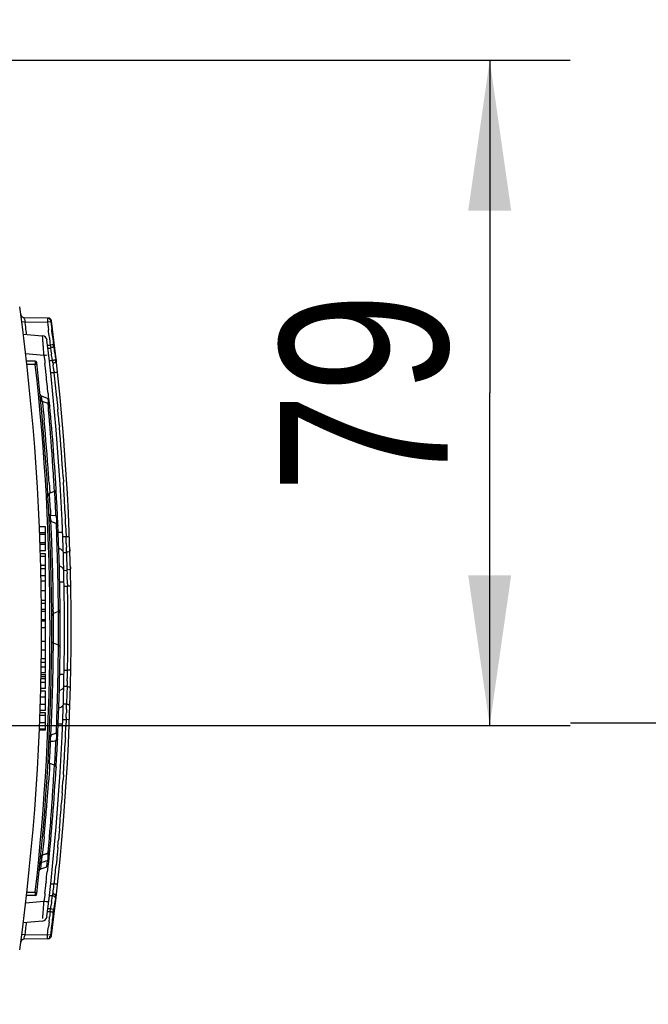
# Model space of a CAD drawing. Header units: inches. Extents: x 0 to 117, y 0 to 83.
# Tile 53 of 57: x 58.71 to 61.63, y 71.14 to 75.72. Entities that reach past the tile are written whole.
import ezdxf

# ---------------------------------------------------------------- set-up
doc = ezdxf.new("R2010")
doc.units = ezdxf.units.IN
doc.header["$LTSCALE"] = 6.431102
doc.header["$MEASUREMENT"] = 0
doc.layers.get('0').update_dxf_attribs({"linetype": 'CONTINUOUS'})
doc.styles.get("Standard").update_dxf_attribs({"font": 'txt', "width": 0.8})
doc.dimstyles.new('DIMSTYLE_1', dxfattribs={"dimtxt": 0.78125, "dimasz": 0.7, "dimexe": 0.18, "dimexo": 0.0625, "dimgap": 0.09, "dimtad": 1, "dimdec": 0, "dimzin": 4, "dimdsep": 46, "dimtxsty": 'STANDARD', "dimblk": '_FILLED', "dimblk1": '_FILLED', "dimblk2": '_FILLED', "dimcen": 0.09, "dimadec": 0, "dimazin": 0, "dimtfac": 1, "dimtdec": 0, "dimtofl": 0, "dimtmove": 0, "dimatfit": 3, "dimldrblk": '_FILLED', "dimfxl": 1, "dimtolj": 1, "dimtzin": 4, "dimarcsym": 0})
doc.dimstyles.new('DIMSTYLE_2', dxfattribs={"dimtxt": 0.78125, "dimasz": 0.7, "dimexe": 0.18, "dimexo": 0.0625, "dimgap": 0.09, "dimtad": 1, "dimdec": 3, "dimzin": 4, "dimdsep": 46, "dimtxsty": 'STANDARD', "dimblk": '_FILLED', "dimblk1": '_FILLED', "dimblk2": '_FILLED', "dimcen": 0.09, "dimadec": 0, "dimazin": 0, "dimtfac": 1, "dimtdec": 3, "dimtofl": 0, "dimtmove": 0, "dimatfit": 3, "dimldrblk": '_FILLED', "dimfxl": 1, "dimtolj": 1, "dimtzin": 4, "dimarcsym": 0})

# ---------------------------------------------------------------- blocks, each defined once
blk = doc.blocks.new('_FILLED')
at = {"color": 0, "linetype": 'BYBLOCK'}
blk.add_solid([(0, 0), (-1, 0.1429), (-1, -0.1429)], dxfattribs=at)
blk = doc.blocks.new('*D2')
at = {"color": 7, "linetype": 'CONTINUOUS'}
for p, q in [((55.4323, 74.1068), (55.4323, 77.2398)), ((56.7316, 71.5163), (56.7316, 77.2398)), ((55.4323, 76.8648), (54.1823, 76.8648)), ((54.1823, 76.8648), (56.0819, 76.8648)), ((59.2487, 76.8648), (56.0819, 76.8648)), ((56.7316, 76.8648), (59.2487, 76.8648))]:
    blk.add_line(p, q, dxfattribs=at)
at = {"color": 7, "linetype": 'CONTINUOUS', "xscale": 0.7, "yscale": 0.7, "zscale": 0.7}
blk.add_blockref('_FILLED', (55.4323, 76.8648), dxfattribs=at)
at = {"color": 7, "linetype": 'CONTINUOUS', "xscale": 0.7, "yscale": 0.7, "zscale": 0.7, "rotation": 180}
blk.add_blockref('_FILLED', (56.7316, 76.8648), dxfattribs=at)
at = {"color": 7, "linetype": 'CONTINUOUS', "insert": (57.9987, 77.8414), "char_height": 0.78125, "width": 1.25, "attachment_point": 1, "line_spacing_factor": 0.9}
blk.add_mtext('33', dxfattribs=at)
blk = doc.blocks.new('*D3')
at = {"color": 7, "linetype": 'CONTINUOUS'}
for p, q in [((53.3335, 75.5305), (55.3011, 75.5305)), ((55.5664, 75.5305), (56.6199, 75.5305)), ((56.8321, 75.5305), (61.2712, 75.5305)), ((60.8962, 75.5305), (60.8962, 73.9818)), ((60.8962, 72.4331), (60.8962, 73.9818)), ((57.1018, 72.4331), (61.2712, 72.4331))]:
    blk.add_line(p, q, dxfattribs=at)
at = {"color": 7, "linetype": 'CONTINUOUS', "xscale": 0.7, "yscale": 0.7, "zscale": 0.7}
for p, rotation in [((60.8962, 75.5305), 90), ((60.8962, 72.4331), 270)]:
    blk.add_blockref('_FILLED', p, dxfattribs=dict(at, rotation=rotation))
at = {"color": 7, "linetype": 'CONTINUOUS', "insert": (59.9196, 73.9818), "char_height": 0.78125, "width": 1.25, "attachment_point": 2, "rotation": 90, "line_spacing_factor": 0.9}
blk.add_mtext('79', dxfattribs=at)
blk = doc.blocks.new('*D5')
at = {"color": 7, "linetype": 'CONTINUOUS'}
for p, q in [((64.7011, 72.446), (64.7011, 74.4851)), ((64.7011, 74.4851), (64.7011, 71.5521)), ((61.2727, 72.446), (65.0761, 72.446)), ((64.7011, 69.4081), (64.7011, 71.5521)), ((57.6076, 70.6581), (65.0761, 70.6581)), ((64.7011, 70.6581), (64.7011, 69.4081))]:
    blk.add_line(p, q, dxfattribs=at)
at = {"color": 7, "linetype": 'CONTINUOUS', "xscale": 0.7, "yscale": 0.7, "zscale": 0.7}
for p, rotation in [((64.7011, 72.446), 270), ((64.7011, 70.6581), 90)]:
    blk.add_blockref('_FILLED', p, dxfattribs=dict(at, rotation=rotation))
at = {"color": 7, "linetype": 'CONTINUOUS', "insert": (63.7246, 73.2351), "char_height": 0.78125, "width": 1.25, "attachment_point": 1, "rotation": 90, "line_spacing_factor": 0.9}
blk.add_mtext('45', dxfattribs=at)
blk = doc.blocks.new('*D6')
at = {"color": 7, "linetype": 'CONTINUOUS'}
for p, q in [((66.3889, 70.6581), (66.3889, 71.9081)), ((66.3889, 71.9081), (66.3889, 70.0186)), ((57.6076, 70.6581), (66.7639, 70.6581)), ((66.3889, 66.4918), (66.3889, 70.0186)), ((56.3478, 69.379), (60.8292, 69.379)), ((61.1184, 69.379), (66.7639, 69.379)), ((66.3889, 69.379), (66.3889, 66.4918))]:
    blk.add_line(p, q, dxfattribs=at)
at = {"color": 7, "linetype": 'CONTINUOUS', "xscale": 0.7, "yscale": 0.7, "zscale": 0.7}
for p, rotation in [((66.3889, 70.6581), 270), ((66.3889, 69.379), 90)]:
    blk.add_blockref('_FILLED', p, dxfattribs=dict(at, rotation=rotation))
at = {"color": 7, "linetype": 'CONTINUOUS', "insert": (65.4123, 67.7418), "char_height": 0.78125, "width": 1.25, "attachment_point": 3, "rotation": 90, "line_spacing_factor": 0.9}
blk.add_mtext('32', dxfattribs=at)

msp = doc.modelspace()

# ---------------------------------------------------------------- linework, layer by layer
at = {"color": 7, "linetype": 'CONTINUOUS'}
for p, q in [((58.7332, 74.3126), (58.7199, 74.3108)), ((58.7285, 74.3324), (58.8372, 74.3305)), ((58.7332, 74.3126), (58.8375, 74.3108)), ((58.734, 74.3061), (58.7332, 74.3126)), ((58.7349, 74.2997), (58.734, 74.3061)), ((58.7365, 74.2868), (58.7349, 74.2997)), ((58.8375, 74.3108), (58.839, 74.2989)), ((58.839, 74.2989), (58.8405, 74.287)), ((58.8527, 74.3128), (58.8402, 74.3111)), ((58.8528, 74.3128), (58.8544, 74.3006)), ((58.856, 74.3167), (58.8529, 74.3167)), ((58.8544, 74.3006), (58.8559, 74.2885)), ((58.7248, 74.2559), (58.8141, 74.2481)), ((58.8155, 74.2357), (58.8143, 74.2473)), ((58.8405, 74.287), (58.842, 74.2752)), ((58.8559, 74.2885), (58.8575, 74.2764)), ((58.8383, 74.2039), (58.8508, 74.2039)), ((58.8465, 74.2396), (58.8493, 74.2158)), ((58.8493, 74.2158), (58.8508, 74.2039)), ((58.8508, 74.2039), (58.851, 74.1957)), ((58.8619, 74.2403), (58.8649, 74.2163)), ((58.8649, 74.2163), (58.8663, 74.2043)), ((58.8675, 74.1976), (58.8663, 74.2043)), ((58.7347, 74.1646), (58.8212, 74.157)), ((58.8212, 74.157), (58.8246, 74.1278)), ((58.8399, 74.1901), (58.8512, 74.1902)), ((58.851, 74.1957), (58.8511, 74.1924)), ((58.8512, 74.1902), (58.8534, 74.1769)), ((58.8534, 74.1769), (58.8557, 74.1636)), ((58.8686, 74.1908), (58.8675, 74.1976)), ((58.8743, 74.1568), (58.8732, 74.1636)), ((58.8754, 74.1499), (58.8743, 74.1568)), ((58.78, 74.1299), (58.7389, 74.1299)), ((58.7809, 74.1142), (58.7409, 74.1142)), ((58.78, 74.1299), (58.7807, 74.1174)), ((58.7809, 74.1142), (58.7888, 74.1151)), ((58.8246, 74.1278), (58.8255, 74.1192)), ((58.8612, 74.1304), (58.8468, 74.1303)), ((58.8601, 74.137), (58.8612, 74.1304)), ((58.8629, 74.1216), (58.8641, 74.1123)), ((58.8766, 74.1431), (58.8754, 74.1499)), ((58.8766, 74.1431), (58.8782, 74.1326)), ((58.8306, 74.0728), (58.8314, 74.0655)), ((58.869, 74.0753), (58.8529, 74.0753)), ((58.8683, 74.0809), (58.869, 74.0754)), ((58.8403, 73.9797), (58.8408, 73.974)), ((58.8408, 73.974), (58.8413, 73.9688)), ((58.8382, 73.9562), (58.8112, 73.966)), ((58.8405, 73.9325), (58.8135, 73.9424)), ((58.8413, 73.9688), (58.8429, 73.9531)), ((58.8807, 73.9602), (58.8817, 73.9496)), ((58.8817, 73.9496), (58.883, 73.9366)), ((58.883, 73.9366), (58.8842, 73.9236)), ((58.8185, 73.892), (58.8202, 73.8748)), ((58.8842, 73.9236), (58.8858, 73.906)), ((58.8202, 73.8748), (58.822, 73.8555)), ((58.8922, 73.8345), (58.893, 73.8241)), ((58.8449, 73.5647), (58.8479, 73.5163)), ((58.9103, 73.5906), (58.9106, 73.5865)), ((58.9106, 73.5865), (58.9116, 73.5707)), ((58.9116, 73.5707), (58.9118, 73.5665)), ((58.8479, 73.5163), (58.848, 73.5148)), ((58.8701, 73.5229), (58.848, 73.5148)), ((58.8701, 73.5229), (58.8689, 73.5448)), ((58.8719, 73.5131), (58.8713, 73.5239)), ((58.8507, 73.4448), (58.8514, 73.432)), ((58.8514, 73.432), (58.8515, 73.4298)), ((58.8515, 73.4298), (58.852, 73.4197)), ((58.9192, 73.4326), (58.9206, 73.4033)), ((58.852, 73.4197), (58.8524, 73.4107)), ((58.852, 73.4076), (58.8524, 73.4107)), ((58.852, 73.4038), (58.852, 73.4076)), ((58.8523, 73.3949), (58.852, 73.4038)), ((58.8771, 73.4099), (58.8523, 73.4108)), ((58.8788, 73.374), (58.8536, 73.3832)), ((58.8537, 73.3816), (58.8536, 73.3832)), ((58.8547, 73.3602), (58.8537, 73.3816)), ((58.9206, 73.4033), (58.9209, 73.3965)), ((58.828, 73.3582), (58.7998, 73.3582)), ((58.828, 73.3304), (58.8006, 73.3304)), ((58.828, 73.2461), (58.828, 73.3582)), ((58.8553, 73.3479), (58.8547, 73.3602)), ((58.8559, 73.3331), (58.8553, 73.3479)), ((58.8566, 73.3162), (58.8559, 73.3331)), ((58.8791, 73.3684), (58.8788, 73.374)), ((58.8807, 73.3259), (58.8791, 73.3684)), ((58.9076, 73.3322), (58.8896, 73.3315)), ((58.9223, 73.3649), (58.9232, 73.3429)), ((58.9232, 73.3429), (58.9237, 73.3328)), ((58.9237, 73.3328), (58.9242, 73.3192)), ((58.828, 73.3219), (58.8009, 73.3219)), ((58.8574, 73.2972), (58.8566, 73.3162)), ((58.8813, 73.3096), (58.8807, 73.3259)), ((58.8819, 73.2913), (58.8813, 73.3096)), ((58.9245, 73.3115), (58.9086, 73.3119)), ((58.9242, 73.3192), (58.9245, 73.3115)), ((58.9399, 73.3121), (58.9245, 73.3115)), ((58.828, 73.2833), (58.8021, 73.2833)), ((58.828, 73.2757), (58.8023, 73.2757)), ((58.828, 73.2461), (58.8032, 73.2461)), ((58.8839, 73.228), (58.8833, 73.2503)), ((58.926, 73.2374), (58.9112, 73.2378)), ((58.9252, 73.2802), (58.9256, 73.262)), ((58.926, 73.2417), (58.926, 73.2374)), ((58.828, 73.2332), (58.8036, 73.2332)), ((58.828, 73.2203), (58.804, 73.2203)), ((58.828, 73.1304), (58.828, 73.233)), ((58.926, 73.2374), (58.9263, 73.2283)), ((58.9263, 73.2283), (58.9268, 73.2101)), ((58.9268, 73.2101), (58.9276, 73.1828)), ((58.828, 73.178), (58.8052, 73.1781)), ((58.828, 73.1624), (58.8057, 73.1624)), ((58.9135, 73.1559), (58.9284, 73.1556)), ((58.9276, 73.1828), (58.9282, 73.1647)), ((58.9282, 73.1647), (58.9284, 73.1556)), ((58.9284, 73.1556), (58.9291, 73.1397)), ((58.828, 73.1304), (58.8067, 73.1304)), ((58.8074, 73.1063), (58.828, 73.1063)), ((58.828, 72.678), (58.828, 73.1288)), ((58.8872, 73.0889), (58.8868, 73.1113)), ((58.9118, 73.1011), (58.8963, 73.1008)), ((58.828, 73.0612), (58.8088, 73.0612)), ((58.915, 73.0818), (58.9309, 73.0814)), ((58.9306, 73.0932), (58.9309, 73.0814)), ((58.9464, 73.0817), (58.9309, 73.0814)), ((58.828, 73.0161), (58.809, 73.0161)), ((58.8646, 73.0233), (58.8643, 73.0426)), ((58.8648, 73.0061), (58.8646, 73.0233)), ((58.828, 73.0009), (58.809, 73.0009)), ((58.828, 72.9731), (58.809, 72.9731)), ((58.828, 72.9647), (58.809, 72.9647)), ((58.8649, 72.9912), (58.8648, 73.0061)), ((58.8651, 72.9787), (58.8649, 72.9912)), ((58.8888, 72.9642), (58.8652, 72.9556)), ((58.8887, 72.9767), (58.8886, 72.9862)), ((58.8888, 72.9642), (58.8887, 72.9767)), ((58.889, 72.9643), (58.889, 72.9558)), ((58.828, 72.926), (58.809, 72.926)), ((58.828, 72.9185), (58.809, 72.9185)), ((58.828, 72.8889), (58.809, 72.8889)), ((58.828, 72.8252), (58.809, 72.8252)), ((58.809, 72.7852), (58.828, 72.7852)), ((58.8648, 72.7661), (58.8651, 72.7932)), ((58.8651, 72.7932), (58.8652, 72.8146)), ((58.8888, 72.8075), (58.8652, 72.8161)), ((58.8652, 72.8146), (58.8652, 72.8161)), ((58.8887, 72.795), (58.8888, 72.8075)), ((58.828, 72.7441), (58.809, 72.7441)), ((58.8643, 72.7301), (58.8646, 72.7491)), ((58.8646, 72.7491), (58.8648, 72.7661)), ((58.8879, 72.7249), (58.8881, 72.7432)), ((58.8881, 72.7432), (58.8883, 72.7595)), ((58.828, 72.7056), (58.8086, 72.7056)), ((58.828, 72.7264), (58.809, 72.7264)), ((58.915, 72.691), (58.9309, 72.6908)), ((58.9464, 72.6905), (58.9309, 72.6908)), ((58.828, 72.6504), (58.807, 72.6504)), ((58.828, 72.6598), (58.8072, 72.6598)), ((58.828, 72.6693), (58.8075, 72.6693)), ((58.828, 72.678), (58.8078, 72.678)), ((58.828, 72.6063), (58.828, 72.6747)), ((58.9118, 72.6706), (58.8963, 72.6709)), ((58.828, 72.6063), (58.8056, 72.6063)), ((58.828, 72.6339), (58.8065, 72.6339)), ((58.9135, 72.617), (58.929, 72.6168)), ((58.9287, 72.6077), (58.9282, 72.5895)), ((58.929, 72.6168), (58.9287, 72.6077)), ((58.9298, 72.6411), (58.9292, 72.6209)), ((58.828, 72.5648), (58.8044, 72.5648)), ((58.828, 72.5933), (58.8052, 72.5933)), ((58.828, 72.5033), (58.828, 72.5933)), ((58.9277, 72.5713), (58.9269, 72.544)), ((58.9282, 72.5895), (58.9277, 72.5713)), ((58.828, 72.532), (58.8034, 72.532)), ((58.8833, 72.5227), (58.884, 72.5451)), ((58.9112, 72.5351), (58.9266, 72.5349)), ((58.926, 72.5103), (58.9255, 72.4921)), ((58.9269, 72.544), (58.9266, 72.5349)), ((58.828, 72.4809), (58.8018, 72.4809)), ((58.828, 72.4922), (58.8022, 72.4922)), ((58.828, 72.5033), (58.8025, 72.5033)), ((58.828, 72.4116), (58.828, 72.492)), ((58.8566, 72.4562), (58.8574, 72.4754)), ((58.9086, 72.4611), (58.9245, 72.4609)), ((58.9245, 72.4609), (58.9242, 72.4526)), ((58.9249, 72.4716), (58.9245, 72.4609)), ((58.94, 72.4603), (58.9245, 72.4609)), ((58.828, 72.4165), (58.7999, 72.4165)), ((58.828, 72.4456), (58.8008, 72.4456)), ((58.8547, 72.4116), (58.8553, 72.4241)), ((58.8553, 72.4241), (58.8559, 72.439)), ((58.8559, 72.439), (58.8566, 72.4562)), ((58.8791, 72.4033), (58.8797, 72.4197)), ((58.9076, 72.4395), (58.8896, 72.4402)), ((58.9237, 72.4389), (58.9232, 72.4289)), ((58.9242, 72.4526), (58.9237, 72.4389)), ((58.828, 72.4116), (58.7997, 72.4116)), ((58.8788, 72.3977), (58.8536, 72.3885)), ((58.8788, 72.3977), (58.8791, 72.4033)), ((58.9206, 72.3684), (58.9192, 72.3391)), ((58.9209, 72.3758), (58.9206, 72.3684)), ((58.8756, 72.3296), (58.876, 72.3386)), ((58.876, 72.3386), (58.8762, 72.3408)), ((58.8762, 72.3408), (58.8766, 72.3509)), ((58.8766, 72.3509), (58.8771, 72.3618)), ((58.8467, 72.234), (58.8449, 72.2065)), ((58.8701, 72.2488), (58.848, 72.2569)), ((58.8689, 72.227), (58.8701, 72.2488)), ((58.8713, 72.2478), (58.8719, 72.2585)), ((58.8438, 72.1893), (58.8425, 72.17)), ((58.8449, 72.2065), (58.8438, 72.1893)), ((58.8653, 72.1665), (58.8664, 72.1847)), ((58.8664, 72.1847), (58.8674, 72.201)), ((58.9106, 72.1852), (58.9103, 72.1811)), ((58.9116, 72.2011), (58.9106, 72.1852)), ((58.9118, 72.2057), (58.9116, 72.2011)), ((58.9043, 72.0921), (58.9035, 72.0811)), ((58.9063, 72.1207), (58.9043, 72.0921)), ((58.8579, 72.0565), (58.8596, 72.08)), ((58.9035, 72.0811), (58.9029, 72.0731)), ((58.851, 71.9636), (58.8527, 71.9861)), ((58.8937, 71.9551), (58.893, 71.9476)), ((58.822, 71.9153), (58.8201, 71.8963)), ((58.8901, 71.9131), (58.8889, 71.9)), ((58.891, 71.9236), (58.8901, 71.9131)), ((58.8922, 71.9372), (58.891, 71.9236)), ((58.893, 71.9476), (58.8922, 71.9372)), ((58.8201, 71.8963), (58.8149, 71.8423)), ((58.8858, 71.8659), (58.8841, 71.8467)), ((58.8128, 71.8203), (58.8137, 71.8251)), ((58.8405, 71.8392), (58.8135, 71.8293)), ((58.8137, 71.8308), (58.8135, 71.8293)), ((58.8149, 71.8423), (58.8137, 71.8308)), ((58.8137, 71.8251), (58.8149, 71.8299)), ((58.8389, 71.8365), (58.8149, 71.8299)), ((58.8393, 71.8404), (58.8389, 71.8365)), ((58.8405, 71.8392), (58.8406, 71.8406)), ((58.8406, 71.8406), (58.8424, 71.8611)), ((58.8429, 71.8186), (58.8413, 71.8029)), ((58.8817, 71.8221), (58.8807, 71.8115)), ((58.8824, 71.8294), (58.8817, 71.8221)), ((58.883, 71.8351), (58.8824, 71.8294)), ((58.8841, 71.8467), (58.883, 71.8351)), ((58.8074, 71.7664), (58.8104, 71.7976)), ((58.8074, 71.7664), (58.8344, 71.7762)), ((58.8344, 71.7762), (58.8372, 71.8048)), ((58.8377, 71.8063), (58.8372, 71.8048)), ((58.839, 71.7792), (58.8374, 71.7633)), ((58.8807, 71.8115), (58.8779, 71.7829)), ((58.8374, 71.7633), (58.8363, 71.7528)), ((58.8314, 71.7062), (58.8306, 71.6989)), ((58.8529, 71.6964), (58.869, 71.6964)), ((58.78, 71.6418), (58.7389, 71.6418)), ((58.7409, 71.6575), (58.7809, 71.6575)), ((58.7809, 71.6575), (58.7802, 71.6439)), ((58.7888, 71.6566), (58.7809, 71.6575)), ((58.8246, 71.6439), (58.8212, 71.6147)), ((58.8255, 71.6525), (58.8246, 71.6439)), ((58.8612, 71.6413), (58.8468, 71.6415)), ((58.8635, 71.6547), (58.8629, 71.6501)), ((58.8212, 71.6147), (58.7347, 71.6071)), ((58.8253, 71.6142), (58.8212, 71.6147)), ((58.8523, 71.5882), (58.8512, 71.5815)), ((58.8557, 71.6081), (58.8523, 71.5882)), ((58.8568, 71.6148), (58.8557, 71.6081)), ((58.8675, 71.5741), (58.8709, 71.5945)), ((58.8709, 71.5945), (58.872, 71.6013)), ((58.872, 71.6013), (58.8754, 71.6218)), ((58.8754, 71.6218), (58.8766, 71.6286)), ((58.8154, 71.5348), (58.8181, 71.5679)), ((58.8383, 71.5679), (58.8508, 71.5678)), ((58.8399, 71.5816), (58.8512, 71.5815)), ((58.8493, 71.5559), (58.8479, 71.544)), ((58.8508, 71.5678), (58.8493, 71.5559)), ((58.851, 71.5761), (58.8511, 71.5794)), ((58.8649, 71.5554), (58.8663, 71.5674)), ((58.8663, 71.5674), (58.8675, 71.5741)), ((58.8141, 71.5236), (58.7248, 71.5158)), ((58.7373, 71.4914), (58.7398, 71.5107)), ((58.7398, 71.5107), (58.7406, 71.5172)), ((58.845, 71.5203), (58.842, 71.4965)), ((58.7332, 71.4591), (58.72, 71.4609)), ((58.7332, 71.4591), (58.7349, 71.472)), ((58.7332, 71.4591), (58.8375, 71.4609)), ((58.7349, 71.472), (58.7373, 71.4914)), ((58.8391, 71.4607), (58.8507, 71.4592)), ((58.856, 71.455), (58.8525, 71.455)), ((58.8528, 71.4589), (58.8544, 71.4711)), ((58.8544, 71.4711), (58.8559, 71.4832)), ((58.8372, 71.4413), (58.7285, 71.4394))]:
    msp.add_line(p, q, dxfattribs=at)
for points in [[(58.8525, 74.3167), (58.8525, 74.3167), (58.8525, 74.3165), (58.8525, 74.3162), (58.8525, 74.3159), (58.8525, 74.3154), (58.8526, 74.3148), (58.8527, 74.3142), (58.8527, 74.3135), (58.8528, 74.3128)], [(58.839, 71.7793), (58.8406, 71.7814), (58.8416, 71.7838), (58.8421, 71.7862)], [(58.7995, 71.7565), (58.8, 71.7588), (58.801, 71.7612), (58.8026, 71.7633), (58.8045, 71.765), (58.8067, 71.7661), (58.8074, 71.7664)], [(58.8525, 71.455), (58.8525, 71.4551), (58.8525, 71.4552), (58.8525, 71.4555), (58.8525, 71.4559), (58.8526, 71.4564), (58.8526, 71.4569), (58.8527, 71.4575), (58.8527, 71.4582), (58.8528, 71.4589)]]:
    msp.add_lwpolyline(points, dxfattribs=at)
for centre, radius, start, end in [((47.7867, 72.8859), 11.0236, 352.20008, 7.79993), ((58.7288, 74.3481), 0.0157, 187.6116, 269), ((60.5708, 74.7693), 1.8935, 193.5693, 193.957), ((58.8404, 74.3146), 0.0157, 7.3652, 89), ((47.7867, 72.8859), 11.1614, 352.63483, 7.36517), ((47.7864, 72.8859), 11.0394, 7.12205, 7.29075), ((58.812, 74.2246), 0.0236, 6.9355, 85), ((47.7971, 72.8859), 11.1319, 6.98481, 7.16949), ((47.1347, 72.805), 11.8148, 6.97741, 7.15389), ((57.3907, 74.1085), 1.4305, 4.5045, 5.0991), ((55.8636, 73.9867), 2.9624, 4.1517, 4.5341), ((54.8378, 73.9112), 3.991, 4.01, 4.1669), ((47.8065, 72.8859), 11.1102, 353.06445, 6.93555), ((53.9571, 73.8498), 4.8738, 3.6141, 4.0056), ((58.4922, 77.0091), 2.871, 276.5807, 276.8705), ((47.7747, 72.2994), 11.2367, 9.41247, 9.54994), ((45.4917, 71.9354), 13.5657, 9.45366, 9.57021), ((58.78, 74.1221), 0.00787, 6.4469, 90), ((47.8398, 72.8859), 11.0098, 353.59429, 6.40571), ((47.8398, 72.8859), 11.0177, 353.55858, 6.44695), ((47.8126, 72.8865), 11.0818, 6.1456, 6.38656), ((58.3558, 74.0295), 0.5154, 10.2988, 11.291), ((54.1143, 73.4749), 4.7924, 7.5223, 7.6432), ((47.8081, 72.886), 11.0863, 5.66164, 6.10754), ((52.8023, 73.3016), 6.1158, 7.31998, 7.52223), ((47.7931, 72.8865), 11.1395, 5.53114, 6.12624), ((58.8152, 73.9771), 0.0118, 185.678, 250), ((58.8342, 73.9451), 0.0118, 5.5029, 70), ((58.5284, 73.9296), 0.3123, 0.5295, 1.5101), ((47.8398, 72.8859), 11.0571, 3.36404, 5.50022), ((47.7859, 72.8858), 11.1467, 5.07445, 5.25099), ((49.1114, 72.945), 9.7532, 3.85609, 5.35686), ((46.6982, 72.8489), 12.1905, 3.55992, 4.71121), ((47.7844, 72.8857), 11.1483, 4.8821, 5.07445), ((47.7827, 72.8855), 11.1499, 3.62532, 4.82874), ((46.3805, 72.829), 12.5089, 3.40077, 3.56053), ((43.197, 72.5524), 15.6807, 3.70145, 3.8338), ((46.8009, 72.8539), 12.0877, 3.27675, 3.40138), ((47.7831, 72.8856), 11.1496, 3.06415, 3.50152), ((52.5258, 73.1372), 6.3324, 3.28344, 3.41965), ((50.9679, 73.0704), 7.9164, 3.0659, 3.20578), ((47.8398, 72.8859), 11.0571, 356.64701, 3.34969), ((51.488, 73.0779), 7.3719, 3.08463, 3.28149), ((50.2481, 73.0109), 8.6136, 2.88715, 3.08562), ((49.9897, 73.0179), 8.896, 2.91302, 3.06631), ((49.2027, 72.9779), 9.6841, 2.74711, 2.91317), ((47.7857, 72.8857), 11.1469, 2.81206, 3.06414), ((48.5373, 72.9459), 10.3502, 2.56947, 2.7473), ((59.2316, 73.4166), 0.3799, 183.2802, 184.0036), ((59.2819, 73.4201), 0.4303, 183.9968, 184.6527), ((47.7896, 72.8859), 11.1431, 2.46371, 2.6266), ((50.4932, 72.9554), 8.3712, 2.19848, 2.34039), ((46.4968, 72.8675), 12.3924, 1.7704, 1.96021), ((55.7502, 73.224), 3.1755, 1.3861, 1.5791), ((50.5896, 73.1018), 8.3375, 1.22598, 1.36741), ((50.7798, 72.9671), 8.0844, 2.03587, 2.19331), ((49.7166, 72.9292), 9.1483, 1.89123, 2.0368), ((55.6772, 73.1952), 3.2491, 0.8202, 1.1771), ((49.1109, 72.9091), 9.7542, 1.7513, 1.89192), ((48.5711, 72.8926), 10.2943, 1.61505, 1.75093), ((46.7843, 72.8763), 12.1048, 1.33315, 1.66506), ((48.1023, 72.8793), 10.7633, 1.48455, 1.61566), ((48.4282, 72.8874), 10.4373, 1.21969, 1.48666), ((46.4614, 72.8684), 12.4277, 1.12004, 1.33511), ((49.4153, 72.9085), 9.45, 1.07667, 1.21904), ((52.4952, 72.9026), 6.4383, 1.9717, 2.11064), ((53.5436, 72.947), 5.389, 1.5554, 1.8837), ((50.5625, 72.9304), 8.3026, 0.77424, 1.07444), ((46.6727, 72.8716), 12.2165, 0.8252, 1.01945), ((47.7824, 72.8859), 11.1502, 358.99742, 1.00498), ((46.4122, 72.8679), 12.477, 0.66394, 0.82452), ((46.8328, 72.8726), 12.0563, 0.53964, 0.66483), ((48.1071, 72.8864), 10.7583, 0.1546, 0.36876), ((47.0608, 72.8862), 11.8285, 0.13668, 0.3371), ((47.9846, 72.886), 10.8807, 359.84401, 0.15493), ((46.9317, 72.8858), 11.9576, 359.86438, 0.13701), ((48.095, 72.8857), 10.7703, 359.6295, 359.84436), ((47.0936, 72.8853), 11.7956, 359.62129, 359.8649), ((46.6478, 72.9031), 12.2414, 359.32783, 359.49402), ((50.2994, 72.8452), 8.5657, 358.78704, 359.23037), ((46.3264, 72.9048), 12.5628, 358.89073, 359.17964), ((50.7807, 72.8474), 8.1517, 358.75411, 358.89901), ((48.8863, 72.8746), 9.9791, 358.51197, 358.78968), ((46.9301, 72.8932), 11.9589, 358.66788, 358.89028), ((54.0758, 72.7768), 4.8559, 358.3985, 358.6221), ((53.9837, 72.7781), 4.948, 358.6326, 358.7497), ((48.0749, 72.8953), 10.7908, 358.38343, 358.51416), ((46.5317, 72.9023), 12.3574, 358.34336, 358.66841), ((58.4934, 72.6357), 0.436, 357.5092, 358.0549), ((48.5697, 72.8801), 10.2957, 358.11988, 358.25404), ((48.0954, 72.8946), 10.7702, 358.25368, 358.38402), ((50.7525, 72.8049), 8.1116, 357.82009, 357.97883), ((49.4464, 72.8512), 9.4186, 357.97783, 358.1206), ((46.7731, 72.8946), 12.1159, 358.04482, 358.24103), ((55.9502, 72.5951), 2.9771, 358.3691, 358.8418), ((50.5804, 72.8123), 8.2839, 357.66922, 357.81453), ((46.4366, 72.9062), 12.4526, 357.88271, 358.04406), ((48.5955, 72.7957), 10.3345, 358.20296, 358.31681), ((46.8771, 72.8897), 12.0118, 357.75786, 357.88396), ((47.7902, 72.8858), 11.1424, 357.3767, 357.64968), ((59.196, 72.3553), 0.3444, 174.4883, 175.4917), ((50.3552, 72.7548), 8.5063, 356.91604, 357.11706), ((49.3586, 72.8051), 9.5042, 357.11638, 357.32191), ((49.2157, 72.7931), 9.671, 357.08634, 357.25291), ((58.8032, 72.3784), 0.0758, 347.3554, 349.8885), ((47.7857, 72.886), 11.1469, 356.93875, 357.18795), ((51.6448, 72.6852), 7.2148, 356.71587, 356.91717), ((51.0117, 72.699), 7.8726, 356.79227, 356.93289), ((50.0232, 72.752), 8.8625, 356.93252, 357.08652), ((47.7831, 72.8862), 11.1496, 356.50096, 356.93874), ((47.8398, 72.8859), 11.0571, 354.29289, 356.63596), ((52.6951, 72.6252), 6.1628, 356.5737, 356.71365), ((46.3595, 72.9456), 12.53, 356.59335, 356.71241), ((50.185, 72.7521), 8.677, 355.86621, 356.15299), ((46.5577, 72.9314), 12.3313, 356.04105, 356.44381), ((47.7817, 72.8862), 11.1509, 356.0632, 356.37469), ((48.7325, 72.8586), 10.1334, 355.58791, 355.72486), ((49.2529, 72.8198), 9.6116, 355.7242, 355.86423), ((48.4338, 72.881), 10.4329, 355.05381, 355.59158), ((46.7755, 72.9169), 12.113, 355.59288, 355.92691), ((47.7826, 72.8862), 11.15, 355.20989, 355.81803), ((50.2373, 72.7246), 8.6227, 354.61478, 355.05604), ((46.8443, 72.9112), 12.044, 355.29014, 355.48768), ((46.8808, 72.9077), 12.0073, 354.99959, 355.29247), ((47.7859, 72.8859), 11.1467, 354.74983, 354.92556), ((58.8342, 71.8267), 0.0118, 322.2779, 354.4971), ((56.2723, 81.1839), 9.7234, 285.13142, 285.29482), ((47.7943, 72.8851), 11.1383, 353.87373, 354.32098), ((47.8093, 72.8856), 11.085, 353.89245, 354.13486), ((47.8127, 72.8852), 11.0816, 353.61343, 353.8544), ((53.1992, 72.4184), 5.7155, 352.4185, 352.7419), ((58.78, 71.6496), 0.00787, 270, 353.5531), ((47.7751, 73.4723), 11.2363, 350.48443, 350.6219), ((58.3556, 71.7423), 0.5155, 348.7073, 349.6991), ((54.0407, 72.3068), 4.8666, 352.2991, 352.4142), ((57.3964, 71.8702), 1.4998, 350.7284, 351.1362), ((54.6853, 71.8716), 4.1439, 355.7981, 356.1063), ((53.8846, 71.9266), 4.9465, 356.0995, 356.2398), ((53.8041, 71.932), 5.0272, 356.2388, 356.381), ((58.812, 71.5471), 0.0236, 275, 353.0645), ((47.7971, 72.8859), 11.1319, 352.95363, 353.07675), ((54.737, 71.6901), 4.1156, 358.2973, 358.4134), ((47.2384, 72.9577), 11.7107, 352.76697, 353.12284), ((47.7971, 72.8859), 11.1319, 352.64584, 352.83051), ((58.8404, 71.4571), 0.0157, 271, 352.6348), ((58.7288, 71.4236), 0.0157, 91, 172.3884)]:
    msp.add_arc(centre, radius, start, end, dxfattribs=at)
for points, knots in [([(58.7301, 74.325), (58.7297, 74.3268), (58.7302, 74.3283), (58.7278, 74.3324), (58.7285, 74.3324)], [0, 0, 0, 0, 0.736111, 1, 1, 1, 1]), ([(58.8372, 74.3305), (58.8377, 74.3304), (58.8366, 74.3274), (58.8382, 74.3224), (58.8374, 74.3154), (58.8375, 74.3108)], [0, 0, 0, 0, 0.076194, 0.292718, 1, 1, 1, 1]), ([(58.8525, 74.3167), (58.8521, 74.3201), (58.8511, 74.3275), (58.8423, 74.3286), (58.8399, 74.3268)], [0, 0, 0, 0, 0.53499, 1, 1, 1, 1]), ([(58.8663, 74.2043), (58.8662, 74.2048), (58.8619, 74.2072), (58.8577, 74.2048), (58.8539, 74.2043)], [0, 0, 0, 0, 0.100127, 1, 1, 1, 1]), ([(58.8665, 74.2033), (58.8666, 74.2021), (58.8661, 74.1995), (58.8651, 74.1969), (58.8642, 74.1957)], [0, 0, 0, 0, 0.440474, 1, 1, 1, 1]), ([(58.8642, 74.1957), (58.8633, 74.1944), (58.8603, 74.1918), (58.8563, 74.193), (58.8546, 74.194)], [0, 0, 0, 0, 0.442335, 1, 1, 1, 1]), ([(58.8766, 74.1431), (58.8767, 74.1404), (58.8751, 74.1336), (58.8674, 74.1324), (58.8645, 74.1337)], [0, 0, 0, 0, 0.469069, 1, 1, 1, 1]), ([(58.8759, 74.1287), (58.8757, 74.129), (58.8752, 74.1295), (58.8745, 74.13), (58.8742, 74.1302)], [0, 0, 0, 0, 0.439667, 1, 1, 1, 1]), ([(58.8843, 74.0771), (58.8845, 74.0761), (58.8775, 74.0778), (58.8752, 74.076), (58.8721, 74.0757)], [0, 0, 0, 0, 0.245119, 1, 1, 1, 1]), ([(58.8079, 73.9468), (58.8074, 73.9477), (58.8064, 73.9494), (58.8059, 73.9514), (58.8058, 73.9523)], [0, 0, 0, 0, 0.509919, 1, 1, 1, 1]), ([(58.8135, 73.9424), (58.8124, 73.9428), (58.8103, 73.944), (58.8087, 73.9458), (58.8079, 73.9468)], [0, 0, 0, 0, 0.489779, 1, 1, 1, 1]), ([(58.8134, 73.9426), (58.8129, 73.9454), (58.8121, 73.953), (58.8095, 73.9609), (58.8108, 73.9656)], [0, 0, 0, 0, 0.367534, 1, 1, 1, 1]), ([(58.8135, 73.9424), (58.8146, 73.942), (58.8129, 73.9359), (58.8159, 73.9279), (58.8163, 73.9113), (58.8179, 73.8992), (58.8185, 73.892)], [0, 0, 0, 0, 0.066005, 0.259146, 0.573807, 1, 1, 1, 1]), ([(58.8382, 73.9562), (58.8399, 73.9555), (58.8393, 73.9472), (58.8405, 73.9422), (58.8406, 73.9378)], [0, 0, 0, 0, 0.28651, 1, 1, 1, 1]), ([(58.8476, 73.8502), (58.8466, 73.8617), (58.8454, 73.8817), (58.8416, 73.9078), (58.8431, 73.9229), (58.8394, 73.9311), (58.8405, 73.9325)], [0, 0, 0, 0, 0.418973, 0.735553, 0.932836, 1, 1, 1, 1]), ([(58.8405, 73.9325), (58.8416, 73.9321), (58.8437, 73.9309), (58.8454, 73.9291), (58.8461, 73.928)], [0, 0, 0, 0, 0.489724, 1, 1, 1, 1]), ([(58.8461, 73.928), (58.8466, 73.9272), (58.8476, 73.9255), (58.8481, 73.9235), (58.8482, 73.9226)], [0, 0, 0, 0, 0.509963, 1, 1, 1, 1]), ([(58.8475, 73.4135), (58.8467, 73.4142), (58.8454, 73.4159), (58.8447, 73.4179), (58.8446, 73.4189)], [0, 0, 0, 0, 0.52481, 1, 1, 1, 1]), ([(58.8524, 73.4107), (58.8515, 73.4109), (58.8497, 73.4117), (58.8482, 73.4128), (58.8475, 73.4135)], [0, 0, 0, 0, 0.503463, 1, 1, 1, 1]), ([(58.8829, 73.4061), (58.8822, 73.407), (58.8804, 73.4086), (58.8783, 73.4096), (58.8771, 73.4099)], [0, 0, 0, 0, 0.494617, 1, 1, 1, 1]), ([(58.8771, 73.4099), (58.8777, 73.4075), (58.8796, 73.3959), (58.8796, 73.384), (58.8786, 73.3748)], [0, 0, 0, 0, 0.211814, 1, 1, 1, 1]), ([(58.8816, 73.3725), (58.8828, 73.3734), (58.8849, 73.3752), (58.886, 73.378), (58.8859, 73.3792)], [0, 0, 0, 0, 0.543543, 1, 1, 1, 1]), ([(58.8849, 73.4015), (58.8848, 73.4023), (58.8844, 73.404), (58.8835, 73.4054), (58.8829, 73.4061)], [0, 0, 0, 0, 0.478889, 1, 1, 1, 1]), ([(58.9421, 73.2527), (58.9422, 73.2491), (58.9418, 73.2408), (58.9322, 73.2396), (58.9296, 73.2415)], [0, 0, 0, 0, 0.531861, 1, 1, 1, 1]), ([(58.9445, 73.1708), (58.9445, 73.1672), (58.9441, 73.1589), (58.9345, 73.1577), (58.932, 73.1596)], [0, 0, 0, 0, 0.531432, 1, 1, 1, 1]), ([(58.8652, 72.9556), (58.867, 72.9563), (58.8626, 72.9672), (58.8651, 72.9729), (58.8651, 72.9787)], [0, 0, 0, 0, 0.254745, 1, 1, 1, 1]), ([(58.8593, 72.8211), (58.8587, 72.822), (58.8578, 72.824), (58.8574, 72.8262), (58.8574, 72.8272)], [0, 0, 0, 0, 0.511853, 1, 1, 1, 1]), ([(58.8652, 72.8161), (58.864, 72.8165), (58.8617, 72.8179), (58.86, 72.82), (58.8593, 72.8211)], [0, 0, 0, 0, 0.487752, 1, 1, 1, 1]), ([(58.9445, 72.6016), (58.9446, 72.6051), (58.9442, 72.6132), (58.9349, 72.6145), (58.9323, 72.6127)], [0, 0, 0, 0, 0.529266, 1, 1, 1, 1]), ([(58.9421, 72.5196), (58.9422, 72.5231), (58.9419, 72.5312), (58.9325, 72.5326), (58.9299, 72.5308)], [0, 0, 0, 0, 0.529684, 1, 1, 1, 1]), ([(58.8479, 72.3838), (58.8473, 72.3829), (58.8463, 72.3811), (58.8459, 72.379), (58.8458, 72.378)], [0, 0, 0, 0, 0.510857, 1, 1, 1, 1]), ([(58.8536, 72.3885), (58.8524, 72.3881), (58.8502, 72.3868), (58.8486, 72.3849), (58.8479, 72.3838)], [0, 0, 0, 0, 0.488796, 1, 1, 1, 1]), ([(58.8524, 72.361), (58.8523, 72.3624), (58.8519, 72.3695), (58.8522, 72.3767), (58.8527, 72.3824)], [0, 0, 0, 0, 0.19673, 1, 1, 1, 1]), ([(58.8536, 72.3885), (58.8554, 72.3892), (58.8517, 72.4001), (58.8545, 72.4059), (58.8547, 72.4116)], [0, 0, 0, 0, 0.255028, 1, 1, 1, 1]), ([(58.8849, 72.3702), (58.8848, 72.3694), (58.8844, 72.3677), (58.8835, 72.3663), (58.8829, 72.3656)], [0, 0, 0, 0, 0.479346, 1, 1, 1, 1]), ([(58.8829, 72.3656), (58.8822, 72.3647), (58.8804, 72.3631), (58.8783, 72.3621), (58.8771, 72.3618)], [0, 0, 0, 0, 0.494556, 1, 1, 1, 1]), ([(58.848, 72.2569), (58.8498, 72.2561), (58.8448, 72.2456), (58.847, 72.2396), (58.8467, 72.234)], [0, 0, 0, 0, 0.25467, 1, 1, 1, 1]), ([(58.8079, 71.8249), (58.8074, 71.8241), (58.8064, 71.8223), (58.8059, 71.8204), (58.8058, 71.8194)], [0, 0, 0, 0, 0.509919, 1, 1, 1, 1]), ([(58.8135, 71.8293), (58.8124, 71.8289), (58.8103, 71.8277), (58.8087, 71.8259), (58.8079, 71.8249)], [0, 0, 0, 0, 0.489779, 1, 1, 1, 1]), ([(58.8104, 71.7976), (58.8101, 71.7985), (58.8104, 71.8063), (58.8117, 71.8137), (58.8128, 71.8203)], [0, 0, 0, 0, 0.124589, 1, 1, 1, 1]), ([(58.8467, 71.8328), (58.8467, 71.8338), (58.8431, 71.8354), (58.8408, 71.8361), (58.8389, 71.8365)], [0, 0, 0, 0, 0.338988, 1, 1, 1, 1]), ([(58.8405, 71.8392), (58.8416, 71.8396), (58.8437, 71.8408), (58.8454, 71.8426), (58.8461, 71.8437)], [0, 0, 0, 0, 0.489724, 1, 1, 1, 1]), ([(58.8461, 71.8437), (58.8466, 71.8445), (58.8476, 71.8462), (58.8481, 71.8482), (58.8482, 71.8492)], [0, 0, 0, 0, 0.509963, 1, 1, 1, 1]), ([(58.8843, 71.6947), (58.8844, 71.6956), (58.8776, 71.6939), (58.8752, 71.6957), (58.8722, 71.696)], [0, 0, 0, 0, 0.242544, 1, 1, 1, 1]), ([(58.8612, 71.6413), (58.8649, 71.641), (58.8697, 71.6401), (58.8758, 71.6353), (58.8735, 71.6323), (58.8724, 71.6315)], [0, 0, 0, 0, 0.576088, 0.781751, 1, 1, 1, 1]), ([(58.8759, 71.643), (58.8757, 71.6427), (58.8752, 71.6422), (58.8745, 71.6417), (58.8742, 71.6415)], [0, 0, 0, 0, 0.439674, 1, 1, 1, 1]), ([(58.8435, 71.612), (58.8437, 71.6137), (58.8333, 71.6111), (58.8297, 71.6137), (58.8253, 71.6142)], [0, 0, 0, 0, 0.279795, 1, 1, 1, 1]), ([(58.8508, 71.5678), (58.8526, 71.5675), (58.856, 71.5676), (58.8633, 71.5631), (58.8631, 71.5676), (58.8625, 71.5681)], [0, 0, 0, 0, 0.36995, 0.841494, 1, 1, 1, 1]), ([(58.8512, 71.5815), (58.8549, 71.5811), (58.8602, 71.5807), (58.8661, 71.575), (58.8635, 71.5716), (58.8622, 71.5704)], [0, 0, 0, 0, 0.542429, 0.743677, 1, 1, 1, 1]), ([(58.7285, 71.4394), (58.7279, 71.4394), (58.7298, 71.4427), (58.7296, 71.4477), (58.7321, 71.4546), (58.7332, 71.4591)], [0, 0, 0, 0, 0.083985, 0.30899, 1, 1, 1, 1]), ([(58.8372, 71.4413), (58.8377, 71.4413), (58.8366, 71.4443), (58.8382, 71.4493), (58.8374, 71.4563), (58.8375, 71.4609)], [0, 0, 0, 0, 0.07616, 0.292668, 1, 1, 1, 1]), ([(58.8372, 71.4413), (58.8406, 71.4413), (58.848, 71.4415), (58.8502, 71.4501), (58.8486, 71.4527)], [0, 0, 0, 0, 0.534382, 1, 1, 1, 1])]:
    msp.add_open_spline(points, degree=3, knots=knots, dxfattribs=at)
for points in [[(58.8629, 74.1216), (58.8678, 74.1221), (58.8789, 74.1248), (58.8759, 74.1287)], [(58.848, 73.5148), (58.8436, 73.5132), (58.84, 73.5078), (58.8402, 73.5031)], [(58.8701, 73.5229), (58.8745, 73.5245), (58.8781, 73.53), (58.8779, 73.5347)], [(58.8536, 73.3832), (58.8495, 73.3847), (58.846, 73.3894), (58.8458, 73.3937)], [(58.8788, 73.374), (58.8829, 73.3725), (58.8864, 73.3678), (58.8866, 73.3634)], [(58.9082, 73.2461), (58.9043, 73.2525), (58.8963, 73.2569), (58.8889, 73.2573)], [(58.9122, 73.16), (58.9091, 73.168), (58.8997, 73.1742), (58.8912, 73.1746)], [(58.8888, 72.9642), (58.893, 72.9658), (58.8966, 72.9709), (58.8965, 72.9754)], [(58.8652, 72.9556), (58.8609, 72.9541), (58.8574, 72.949), (58.8574, 72.9445)], [(58.8888, 72.8075), (58.893, 72.8059), (58.8966, 72.8008), (58.8965, 72.7963)], [(58.9122, 72.6117), (58.9091, 72.6037), (58.8997, 72.5975), (58.8912, 72.5971)], [(58.9082, 72.5256), (58.9043, 72.5192), (58.8963, 72.5148), (58.8889, 72.5144)], [(58.8792, 72.3781), (58.879, 72.3737), (58.8785, 72.3694), (58.8778, 72.3651)], [(58.8859, 72.3925), (58.8861, 72.3963), (58.8818, 72.3997), (58.8781, 72.4008)], [(58.8781, 72.4008), (58.8792, 72.3933), (58.8796, 72.3856), (58.8792, 72.3781)], [(58.8788, 72.3977), (58.8829, 72.3992), (58.8864, 72.404), (58.8866, 72.4083)], [(58.8446, 72.3528), (58.8448, 72.3566), (58.8487, 72.3601), (58.8524, 72.361)], [(58.8524, 72.361), (58.8607, 72.3613), (58.8689, 72.3614), (58.8772, 72.362)], [(58.848, 72.2569), (58.8436, 72.2585), (58.84, 72.2639), (58.8402, 72.2686)], [(58.8701, 72.2488), (58.8745, 72.2472), (58.8781, 72.2417), (58.8779, 72.237)], [(58.8393, 71.8186), (58.8391, 71.8145), (58.8389, 71.8103), (58.8377, 71.8063)], [(58.8389, 71.8365), (58.8392, 71.8305), (58.8395, 71.8245), (58.8393, 71.8186)], [(58.8027, 71.7879), (58.8031, 71.792), (58.8065, 71.7962), (58.8104, 71.7976)], [(58.8372, 71.8048), (58.8411, 71.8062), (58.8445, 71.8104), (58.8449, 71.8145)], [(58.8629, 71.6501), (58.8678, 71.6496), (58.8789, 71.6469), (58.8759, 71.643)]]:
    msp.add_open_spline(points, degree=3, dxfattribs=at)

# ---------------------------------------------------------------- dimensions: what is measured, and where the dimension line sits
for base, p1, p2, angle, dimstyle, picture, middle in [((55.4323, 76.8648), (56.7316, 71.5163), (55.4323, 74.1068), 180, 'DIMSTYLE_2', '*D2', (58.6237, 77.4508)), ((60.8962, 72.4331), (53.3335, 75.5305), (57.1018, 72.4331), 270, 'DIMSTYLE_1', '*D3', (60.5903, 73.423)), ((64.7011, 70.6581), (61.2727, 72.446), (57.6076, 70.6581), 270, 'DIMSTYLE_1', '*D5', (64.1152, 73.8601)), ((66.3889, 70.6581), (56.3478, 69.379), (57.6076, 70.6581), 90, 'DIMSTYLE_1', '*D6', (66.363, 65.9993))]:
    dim = msp.add_linear_dim(base=base, p1=p1, p2=p2, angle=angle, dimstyle=dimstyle, dxfattribs=at)
    dim.commit()
    dim.dimension.update_dxf_attribs({"geometry": picture, "text_midpoint": middle, "dimtype": 160})

doc.saveas('drawing.dxf')
